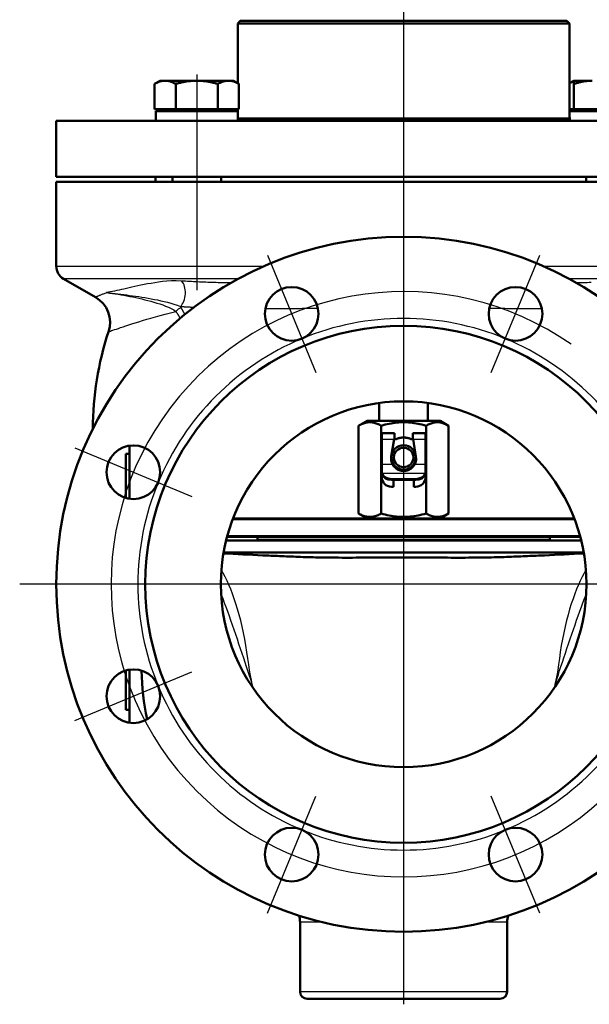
# Model space of a CAD drawing. Header units: millimetres. Extents: x 139 to 1147, y 290 to 1569.
# Tile 5 of 7: x 736 to 970, y 913 to 1317. Entities that reach past the tile are written whole.
import ezdxf

# ---------------------------------------------------------------- set-up
doc = ezdxf.new("R2010")
doc.units = ezdxf.units.MM
doc.header["$LTSCALE"] = 6
for name, color, linetype, lineweight in [('Mittellinie(DIN)', 4, 'Continuous', 25), ('Mittelpunktmarkierung(DIN)', 4, 'Continuous', 25), ('Sichtbare Kanten(DIN)', 7, 'Continuous', 50), ('Sichtbare tangentiale Kanten(DIN)', 3, 'Continuous', 25)]:
    doc.layers.add(name, color=color, linetype=linetype, lineweight=lineweight)

msp = doc.modelspace()

# ---------------------------------------------------------------- linework, layer by layer
at = {"layer": 'Mittellinie(DIN)', "linetype": 'Continuous'}
msp.add_line((808.52, 1294.2), (808.52, 1205.74), dxfattribs=at)
msp.add_arc((893.37, 1085.2), 120, 55.0859, 34.9141, dxfattribs=at)
at = {"layer": 'Mittelpunktmarkierung(DIN)', "linetype": 'Continuous'}
for p, q in [((893.37, 1445.24), (893.37, 912.95)), ((837.5, 1220.09), (857.4, 1172.05)), ((929.34, 1172.05), (949.24, 1220.09)), ((758.49, 1141.08), (806.53, 1121.18)), ((1050.87, 1085.2), (735.87, 1085.2)), ((758.49, 1029.33), (806.53, 1049.23)), ((837.5, 950.32), (857.4, 998.36)), ((949.24, 950.32), (929.34, 998.36))]:
    msp.add_line(p, q, dxfattribs=at)
at = {"layer": 'Sichtbare Kanten(DIN)'}
for p, q in [((826.37, 1316.2), (825.37, 1315.2)), ((961.37, 1315.2), (825.37, 1315.2)), ((825.37, 1290.64), (825.37, 1315.2)), ((826.37, 1316.2), (960.37, 1316.2)), ((960.37, 1316.2), (961.37, 1315.2)), ((961.37, 1276.2), (961.37, 1315.2)), ((793.52, 1291.7), (791.2, 1290.37)), ((791.2, 1280), (791.2, 1290.37)), ((795.53, 1291.7), (793.52, 1291.7)), ((808.52, 1291.7), (795.53, 1291.7)), ((799.86, 1280), (799.86, 1290.37)), ((821.51, 1291.7), (808.52, 1291.7)), ((817.18, 1280), (817.18, 1290.37)), ((823.52, 1291.7), (821.51, 1291.7)), ((823.52, 1291.7), (825.84, 1290.37)), ((825.84, 1280), (825.84, 1290.37)), ((963.22, 1291.7), (961.37, 1290.64)), ((963.22, 1290.37), (963.22, 1291.7)), ((970.72, 1291.7), (963.22, 1291.7)), ((963.22, 1280), (963.22, 1290.37)), ((799.86, 1280), (791.2, 1280)), ((794.52, 1280), (794.52, 1279.2)), ((817.18, 1280), (799.86, 1280)), ((825.84, 1280), (817.18, 1280)), ((822.52, 1280), (822.52, 1279.2)), ((825.37, 1276.2), (825.37, 1280)), ((963.22, 1280), (961.37, 1280)), ((978.22, 1280), (963.22, 1280)), ((964.22, 1280), (964.22, 1279.2)), ((825.32, 1279.2), (791.72, 1279.2)), ((791.72, 1279.2), (791.72, 1275.2)), ((825.32, 1279.2), (825.32, 1275.2)), ((825.37, 1276.2), (961.37, 1276.2)), ((826.37, 1275.2), (825.37, 1276.2)), ((960.37, 1275.2), (961.37, 1276.2)), ((961.42, 1276.89), (961.42, 1275.2)), ((995.02, 1279.2), (961.43, 1279.2)), ((750.87, 1275.2), (1035.87, 1275.2)), ((750.87, 1275.2), (750.87, 1252.2)), ((750.87, 1252.2), (1032.89, 1252.2)), ((791.62, 1252.2), (791.62, 1250.2)), ((798.52, 1252.2), (798.52, 1250.2)), ((818.52, 1252.2), (818.52, 1250.2)), ((968.22, 1252.2), (968.22, 1250.2)), ((1032.89, 1250.2), (750.87, 1250.2)), ((750.87, 1215.67), (750.87, 1250.2)), ((766.94, 1202.93), (753.87, 1210.47)), ((883.37, 1152.2), (883.37, 1159.54)), ((903.37, 1152.2), (903.37, 1159.54)), ((878.36, 1152.2), (874.9, 1150.2)), ((908.38, 1152.2), (878.36, 1152.2)), ((908.38, 1152.2), (911.85, 1150.2)), ((874.9, 1150.2), (874.9, 1114.2)), ((884.13, 1150.2), (884.13, 1114.2)), ((884.37, 1144.65), (884.37, 1147.12)), ((889.57, 1147.12), (884.37, 1147.12)), ((889.57, 1147.12), (889.57, 1145.02)), ((897.17, 1145.02), (897.17, 1147.12)), ((902.37, 1147.12), (897.17, 1147.12)), ((902.37, 1147.12), (902.37, 1144.65)), ((902.61, 1150.2), (902.61, 1114.2)), ((911.85, 1150.2), (911.85, 1114.2)), ((884.37, 1144.65), (884.37, 1134.29)), ((888.3, 1137.63), (889.51, 1144.65)), ((897.23, 1144.65), (898.45, 1137.63)), ((902.37, 1134.29), (902.37, 1144.65)), ((779.37, 1120.58), (779.37, 1138.7)), ((779.37, 1138.7), (780.87, 1138.7)), ((780.87, 1120.25), (780.87, 1142)), ((888.48, 1136.19), (888.26, 1136.19)), ((898.49, 1136.19), (898.27, 1136.19)), ((884.37, 1134.29), (884.37, 1131.41)), ((884.37, 1131.41), (884.37, 1131.06)), ((884.37, 1131.06), (884.37, 1129.19)), ((889.22, 1133.78), (889.22, 1134.42)), ((897.52, 1134.42), (897.52, 1133.78)), ((902.37, 1131.41), (902.37, 1134.29)), ((902.37, 1131.06), (902.37, 1131.41)), ((902.37, 1129.19), (902.37, 1131.06)), ((898.37, 1128.35), (888.37, 1128.35)), ((898.37, 1128.02), (888.37, 1128.02)), ((889.22, 1125.19), (889.22, 1128.02)), ((897.52, 1128.02), (897.52, 1125.19)), ((889.22, 1125.19), (888.37, 1125.19)), ((898.37, 1125.19), (897.52, 1125.19)), ((963.44, 1111.95), (823.3, 1111.95)), ((823.4, 1112.2), (963.34, 1112.2)), ((878.36, 1112.2), (874.9, 1114.2)), ((908.38, 1112.2), (911.85, 1114.2)), ((966.18, 1103.2), (820.56, 1103.2)), ((965.79, 1104.7), (820.95, 1104.7)), ((821.02, 1104.95), (965.72, 1104.95)), ((833.37, 1104.7), (833.37, 1103.45)), ((833.37, 1103.45), (953.37, 1103.45)), ((833.62, 1103.2), (833.37, 1103.45)), ((953.12, 1103.2), (953.37, 1103.45)), ((953.37, 1104.7), (953.37, 1103.45)), ((967.24, 1098.2), (819.51, 1098.2)), ((779.37, 1033.7), (779.37, 1049.83)), ((780.87, 1028.4), (780.87, 1050.16)), ((779.37, 1033.7), (780.87, 1033.7)), ((850.87, 918.2), (850.87, 946.59)), ((935.87, 918.2), (935.87, 946.59)), ((932.87, 915.2), (853.87, 915.2))]:
    msp.add_line(p, q, dxfattribs=at)
at = {"layer": 'Sichtbare Kanten(DIN)', "flags": 128}
for points in [[(795.53, 1291.7), (795.36, 1291.7), (795.18, 1291.7), (795.01, 1291.68), (794.84, 1291.67), (794.66, 1291.65), (794.49, 1291.62), (794.32, 1291.59), (794.14, 1291.56), (793.97, 1291.52), (793.8, 1291.48), (793.62, 1291.43), (793.44, 1291.38), (793.27, 1291.32), (793.09, 1291.26), (792.91, 1291.19), (792.72, 1291.12), (792.54, 1291.04), (792.36, 1290.96), (792.17, 1290.88), (791.98, 1290.78), (791.79, 1290.69), (791.59, 1290.59), (791.4, 1290.48), (791.2, 1290.37)], [(799.86, 1290.37), (799.66, 1290.48), (799.46, 1290.59), (799.27, 1290.69), (799.08, 1290.78), (798.89, 1290.88), (798.7, 1290.96), (798.52, 1291.04), (798.33, 1291.12), (798.15, 1291.19), (797.97, 1291.26), (797.79, 1291.32), (797.61, 1291.38), (797.44, 1291.43), (797.26, 1291.48), (797.09, 1291.52), (796.91, 1291.56), (796.74, 1291.59), (796.57, 1291.62), (796.39, 1291.65), (796.22, 1291.67), (796.05, 1291.68), (795.88, 1291.7), (795.7, 1291.7), (795.53, 1291.7)], [(808.52, 1291.7), (808.17, 1291.7), (807.83, 1291.7), (807.48, 1291.68), (807.13, 1291.67), (806.79, 1291.65), (806.44, 1291.62), (806.1, 1291.59), (805.75, 1291.56), (805.4, 1291.52), (805.05, 1291.48), (804.7, 1291.43), (804.35, 1291.38), (803.99, 1291.32), (803.63, 1291.26), (803.27, 1291.19), (802.91, 1291.12), (802.54, 1291.04), (802.17, 1290.96), (801.8, 1290.88), (801.42, 1290.78), (801.04, 1290.69), (800.65, 1290.59), (800.26, 1290.48), (799.86, 1290.37)], [(817.18, 1290.37), (816.78, 1290.48), (816.39, 1290.59), (816, 1290.69), (815.62, 1290.78), (815.24, 1290.88), (814.86, 1290.96), (814.49, 1291.04), (814.13, 1291.12), (813.76, 1291.19), (813.4, 1291.26), (813.05, 1291.32), (812.69, 1291.38), (812.34, 1291.43), (811.99, 1291.48), (811.64, 1291.52), (811.29, 1291.56), (810.94, 1291.59), (810.6, 1291.62), (810.25, 1291.65), (809.9, 1291.67), (809.56, 1291.68), (809.21, 1291.7), (808.87, 1291.7), (808.52, 1291.7)], [(821.51, 1291.7), (821.34, 1291.7), (821.16, 1291.7), (820.99, 1291.68), (820.82, 1291.67), (820.64, 1291.65), (820.47, 1291.62), (820.3, 1291.59), (820.12, 1291.56), (819.95, 1291.52), (819.78, 1291.48), (819.6, 1291.43), (819.42, 1291.38), (819.25, 1291.32), (819.07, 1291.26), (818.89, 1291.19), (818.71, 1291.12), (818.52, 1291.04), (818.34, 1290.96), (818.15, 1290.88), (817.96, 1290.78), (817.77, 1290.69), (817.58, 1290.59), (817.38, 1290.48), (817.18, 1290.37)], [(825.84, 1290.37), (825.64, 1290.48), (825.44, 1290.59), (825.25, 1290.69), (825.06, 1290.78), (824.87, 1290.88), (824.68, 1290.96), (824.5, 1291.04), (824.31, 1291.12), (824.13, 1291.19), (823.95, 1291.26), (823.77, 1291.32), (823.6, 1291.38), (823.42, 1291.43), (823.24, 1291.48), (823.07, 1291.52), (822.89, 1291.56), (822.72, 1291.59), (822.55, 1291.62), (822.37, 1291.65), (822.2, 1291.67), (822.03, 1291.68), (821.86, 1291.7), (821.68, 1291.7), (821.51, 1291.7)], [(963.22, 1291.4), (963.15, 1291.38), (963.08, 1291.35), (963, 1291.33), (962.93, 1291.3), (962.85, 1291.28), (962.78, 1291.25), (962.7, 1291.22), (962.63, 1291.2), (962.55, 1291.17), (962.47, 1291.14), (962.4, 1291.11), (962.32, 1291.07), (962.24, 1291.04), (962.17, 1291.01), (962.09, 1290.97), (962.01, 1290.94), (961.93, 1290.9), (961.85, 1290.87), (961.77, 1290.83), (961.69, 1290.79), (961.61, 1290.75), (961.53, 1290.71), (961.45, 1290.67), (961.37, 1290.62)], [(969.82, 1291.68), (969.53, 1291.67), (969.23, 1291.65), (968.93, 1291.62), (968.63, 1291.59), (968.33, 1291.56), (968.02, 1291.52), (967.72, 1291.48), (967.42, 1291.43), (967.11, 1291.38), (966.8, 1291.32), (966.49, 1291.26), (966.18, 1291.19), (965.87, 1291.12), (965.55, 1291.04), (965.23, 1290.96), (964.91, 1290.88), (964.58, 1290.78), (964.25, 1290.69), (963.91, 1290.59), (963.57, 1290.48), (963.22, 1290.37)], [(884.13, 1150.2), (883.7, 1150.45), (883.28, 1150.66), (882.87, 1150.86), (882.47, 1151.02), (882.08, 1151.17), (881.7, 1151.3), (881.32, 1151.4), (880.96, 1151.49), (880.59, 1151.55), (880.23, 1151.6), (879.87, 1151.62), (879.52, 1151.63), (879.16, 1151.62), (878.8, 1151.6), (878.44, 1151.55), (878.08, 1151.49), (877.71, 1151.4), (877.33, 1151.3), (876.95, 1151.17), (876.56, 1151.02), (876.16, 1150.86), (875.76, 1150.66), (875.33, 1150.45), (874.9, 1150.2)], [(902.61, 1150.2), (901.74, 1150.45), (900.89, 1150.66), (900.07, 1150.86), (899.28, 1151.02), (898.5, 1151.17), (897.74, 1151.3), (896.99, 1151.4), (896.25, 1151.49), (895.53, 1151.55), (894.8, 1151.6), (894.09, 1151.62), (893.37, 1151.63), (892.66, 1151.62), (891.94, 1151.6), (891.22, 1151.55), (890.49, 1151.49), (889.75, 1151.4), (889.01, 1151.3), (888.25, 1151.17), (887.47, 1151.02), (886.67, 1150.86), (885.85, 1150.66), (885.01, 1150.45), (884.13, 1150.2)], [(911.85, 1150.2), (911.41, 1150.45), (910.99, 1150.66), (910.58, 1150.86), (910.18, 1151.02), (909.79, 1151.17), (909.41, 1151.3), (909.04, 1151.4), (908.67, 1151.49), (908.31, 1151.55), (907.94, 1151.6), (907.59, 1151.62), (907.23, 1151.63), (906.87, 1151.62), (906.51, 1151.6), (906.15, 1151.55), (905.79, 1151.49), (905.42, 1151.4), (905.05, 1151.3), (904.66, 1151.17), (904.28, 1151.02), (903.88, 1150.86), (903.47, 1150.66), (903.05, 1150.45), (902.61, 1150.2)], [(889.57, 1145.21), (889.57, 1145.21), (889.57, 1145.21), (889.57, 1145.21), (889.57, 1145.2), (889.57, 1145.2), (889.57, 1145.2), (889.57, 1145.2), (889.57, 1145.2), (889.57, 1145.19), (889.57, 1145.19), (889.57, 1145.19), (889.57, 1145.19), (889.57, 1145.19), (889.57, 1145.19), (889.57, 1145.18), (889.57, 1145.18), (889.57, 1145.18), (889.57, 1145.18), (889.57, 1145.18), (889.57, 1145.17), (889.57, 1145.17), (889.57, 1145.17), (889.57, 1145.17), (889.57, 1145.17)], [(889.57, 1145.17), (889.57, 1145.17), (889.57, 1145.17), (889.57, 1145.17), (889.57, 1145.17), (889.57, 1145.17), (889.57, 1145.17), (889.57, 1145.17), (889.57, 1145.17), (889.57, 1145.17), (889.57, 1145.17), (889.57, 1145.18), (889.57, 1145.18), (889.57, 1145.18), (889.57, 1145.18), (889.57, 1145.18), (889.57, 1145.18), (889.57, 1145.18), (889.57, 1145.18), (889.57, 1145.18), (889.57, 1145.18), (889.57, 1145.18), (889.57, 1145.18), (889.57, 1145.18), (889.57, 1145.19)], [(891.59, 1145.17), (891.74, 1145.2), (891.89, 1145.23), (892.04, 1145.25), (892.19, 1145.28), (892.34, 1145.3), (892.49, 1145.32), (892.64, 1145.33), (892.79, 1145.34), (892.94, 1145.35), (893.08, 1145.36), (893.23, 1145.36), (893.37, 1145.36), (893.51, 1145.36), (893.66, 1145.36), (893.81, 1145.35), (893.95, 1145.34), (894.1, 1145.33), (894.25, 1145.32), (894.4, 1145.3), (894.55, 1145.28), (894.7, 1145.25), (894.85, 1145.23), (895, 1145.2), (895.15, 1145.17)], [(895.04, 1145.17), (894.9, 1145.2), (894.76, 1145.22), (894.62, 1145.24), (894.47, 1145.26), (894.33, 1145.28), (894.19, 1145.3), (894.05, 1145.31), (893.91, 1145.32), (893.78, 1145.33), (893.64, 1145.33), (893.5, 1145.34), (893.37, 1145.34), (893.24, 1145.34), (893.1, 1145.33), (892.97, 1145.33), (892.83, 1145.32), (892.69, 1145.31), (892.55, 1145.3), (892.41, 1145.28), (892.27, 1145.26), (892.13, 1145.24), (891.99, 1145.22), (891.85, 1145.2), (891.7, 1145.17)], [(897.17, 1145.17), (897.17, 1145.17), (897.17, 1145.17), (897.17, 1145.17), (897.17, 1145.17), (897.17, 1145.18), (897.17, 1145.18), (897.17, 1145.18), (897.17, 1145.18), (897.17, 1145.18), (897.17, 1145.19), (897.17, 1145.19), (897.17, 1145.19), (897.17, 1145.19), (897.17, 1145.19), (897.17, 1145.19), (897.17, 1145.2), (897.17, 1145.2), (897.17, 1145.2), (897.17, 1145.2), (897.17, 1145.2), (897.17, 1145.21), (897.17, 1145.21), (897.17, 1145.21), (897.17, 1145.21)], [(897.17, 1145.19), (897.17, 1145.18), (897.17, 1145.18), (897.17, 1145.18), (897.17, 1145.18), (897.17, 1145.18), (897.17, 1145.18), (897.17, 1145.18), (897.17, 1145.18), (897.17, 1145.18), (897.17, 1145.18), (897.17, 1145.18), (897.17, 1145.18), (897.17, 1145.18), (897.17, 1145.17), (897.17, 1145.17), (897.17, 1145.17), (897.17, 1145.17), (897.17, 1145.17), (897.17, 1145.17), (897.17, 1145.17), (897.17, 1145.17), (897.17, 1145.17), (897.17, 1145.17), (897.17, 1145.17)], [(884.51, 1130.55), (884.5, 1130.58), (884.49, 1130.62), (884.48, 1130.65), (884.47, 1130.68), (884.46, 1130.71), (884.45, 1130.75), (884.44, 1130.78), (884.43, 1130.82), (884.43, 1130.85), (884.42, 1130.89), (884.41, 1130.92), (884.41, 1130.96), (884.4, 1130.99), (884.4, 1131.03), (884.39, 1131.07), (884.39, 1131.1), (884.38, 1131.14), (884.38, 1131.18), (884.38, 1131.22), (884.38, 1131.26), (884.37, 1131.29), (884.37, 1131.33), (884.37, 1131.37), (884.37, 1131.41)], [(884.37, 1131.06), (884.37, 1131.03), (884.37, 1130.99), (884.37, 1130.95), (884.38, 1130.91), (884.38, 1130.87), (884.38, 1130.83), (884.38, 1130.8), (884.39, 1130.76), (884.39, 1130.72), (884.4, 1130.69), (884.4, 1130.65), (884.41, 1130.61), (884.41, 1130.58), (884.42, 1130.54), (884.43, 1130.51), (884.43, 1130.48), (884.44, 1130.44), (884.45, 1130.41), (884.46, 1130.38), (884.47, 1130.34), (884.48, 1130.31), (884.49, 1130.28), (884.5, 1130.25), (884.51, 1130.22)], [(888.82, 1134.42), (888.84, 1134.38), (888.86, 1134.34), (888.89, 1134.29), (888.91, 1134.25), (888.94, 1134.21), (888.96, 1134.16), (888.99, 1134.12), (889.02, 1134.08), (889.04, 1134.04), (889.07, 1134), (889.1, 1133.96), (889.13, 1133.92), (889.15, 1133.88), (889.18, 1133.84), (889.21, 1133.8), (889.24, 1133.76), (889.27, 1133.72), (889.3, 1133.68), (889.33, 1133.64), (889.36, 1133.61), (889.39, 1133.57), (889.42, 1133.53), (889.45, 1133.5), (889.48, 1133.46)], [(897.87, 1134.29), (897.62, 1133.9), (897.34, 1133.53), (897.05, 1133.2), (896.72, 1132.89), (896.36, 1132.61), (895.98, 1132.36), (895.57, 1132.14), (895.15, 1131.96), (894.71, 1131.82), (894.27, 1131.72), (893.82, 1131.66), (893.37, 1131.64), (892.93, 1131.66), (892.48, 1131.72), (892.03, 1131.82), (891.6, 1131.96), (891.17, 1132.14), (890.77, 1132.36), (890.39, 1132.61), (890.03, 1132.89), (889.7, 1133.2), (889.4, 1133.53), (889.12, 1133.9), (888.88, 1134.29)], [(889.48, 1133.46), (889.73, 1133.2), (889.99, 1132.95), (890.28, 1132.71), (890.58, 1132.5), (890.9, 1132.31), (891.23, 1132.14), (891.58, 1132), (891.93, 1131.88), (892.29, 1131.79), (892.65, 1131.72), (893.01, 1131.68), (893.37, 1131.67), (893.73, 1131.68), (894.1, 1131.72), (894.46, 1131.79), (894.82, 1131.88), (895.17, 1132), (895.51, 1132.14), (895.84, 1132.31), (896.16, 1132.5), (896.46, 1132.71), (896.75, 1132.95), (897.02, 1133.2), (897.27, 1133.46)], [(895.09, 1132.46), (894.95, 1132.42), (894.81, 1132.38), (894.66, 1132.35), (894.52, 1132.32), (894.38, 1132.29), (894.23, 1132.27), (894.09, 1132.25), (893.94, 1132.23), (893.8, 1132.22), (893.66, 1132.21), (893.51, 1132.21), (893.37, 1132.2), (893.23, 1132.21), (893.09, 1132.21), (892.94, 1132.22), (892.8, 1132.23), (892.66, 1132.25), (892.51, 1132.27), (892.37, 1132.29), (892.22, 1132.32), (892.08, 1132.35), (891.94, 1132.38), (891.8, 1132.42), (891.65, 1132.46)], [(897.27, 1133.46), (897.3, 1133.5), (897.33, 1133.53), (897.36, 1133.57), (897.39, 1133.61), (897.42, 1133.64), (897.45, 1133.68), (897.48, 1133.72), (897.5, 1133.76), (897.53, 1133.8), (897.56, 1133.84), (897.59, 1133.88), (897.62, 1133.92), (897.65, 1133.96), (897.67, 1134), (897.7, 1134.04), (897.73, 1134.08), (897.75, 1134.12), (897.78, 1134.16), (897.81, 1134.21), (897.83, 1134.25), (897.86, 1134.29), (897.88, 1134.34), (897.9, 1134.38), (897.93, 1134.42)], [(902.37, 1131.41), (902.37, 1131.37), (902.37, 1131.33), (902.37, 1131.29), (902.37, 1131.26), (902.37, 1131.22), (902.36, 1131.18), (902.36, 1131.14), (902.36, 1131.1), (902.35, 1131.07), (902.35, 1131.03), (902.34, 1130.99), (902.34, 1130.96), (902.33, 1130.92), (902.33, 1130.89), (902.32, 1130.85), (902.31, 1130.82), (902.3, 1130.78), (902.3, 1130.75), (902.29, 1130.71), (902.28, 1130.68), (902.27, 1130.65), (902.26, 1130.62), (902.25, 1130.58), (902.24, 1130.55)], [(902.24, 1130.22), (902.25, 1130.25), (902.26, 1130.28), (902.27, 1130.31), (902.28, 1130.34), (902.29, 1130.38), (902.29, 1130.41), (902.3, 1130.44), (902.31, 1130.48), (902.32, 1130.51), (902.32, 1130.54), (902.33, 1130.58), (902.34, 1130.61), (902.34, 1130.65), (902.35, 1130.69), (902.35, 1130.72), (902.36, 1130.76), (902.36, 1130.8), (902.36, 1130.83), (902.37, 1130.87), (902.37, 1130.91), (902.37, 1130.95), (902.37, 1130.99), (902.37, 1131.03), (902.37, 1131.06)], [(874.9, 1114.2), (875.33, 1113.96), (875.76, 1113.75), (876.16, 1113.55), (876.56, 1113.38), (876.95, 1113.24), (877.33, 1113.11), (877.71, 1113.01), (878.08, 1112.92), (878.44, 1112.86), (878.8, 1112.81), (879.16, 1112.78), (879.52, 1112.78), (879.87, 1112.78), (880.23, 1112.81), (880.59, 1112.86), (880.96, 1112.92), (881.32, 1113.01), (881.7, 1113.11), (882.08, 1113.24), (882.47, 1113.38), (882.87, 1113.55), (883.28, 1113.75), (883.7, 1113.96), (884.13, 1114.2)], [(884.13, 1114.2), (885.01, 1113.96), (885.85, 1113.75), (886.67, 1113.55), (887.47, 1113.38), (888.25, 1113.24), (889.01, 1113.11), (889.75, 1113.01), (890.49, 1112.92), (891.22, 1112.86), (891.94, 1112.81), (892.66, 1112.78), (893.37, 1112.78), (894.09, 1112.78), (894.8, 1112.81), (895.53, 1112.86), (896.25, 1112.92), (896.99, 1113.01), (897.74, 1113.11), (898.5, 1113.24), (899.28, 1113.38), (900.07, 1113.55), (900.89, 1113.75), (901.74, 1113.96), (902.61, 1114.2)], [(902.61, 1114.2), (903.05, 1113.96), (903.47, 1113.75), (903.88, 1113.55), (904.28, 1113.38), (904.66, 1113.24), (905.05, 1113.11), (905.42, 1113.01), (905.79, 1112.92), (906.15, 1112.86), (906.51, 1112.81), (906.87, 1112.78), (907.23, 1112.78), (907.59, 1112.78), (907.94, 1112.81), (908.31, 1112.86), (908.67, 1112.92), (909.04, 1113.01), (909.41, 1113.11), (909.79, 1113.24), (910.18, 1113.38), (910.58, 1113.55), (910.99, 1113.75), (911.41, 1113.96), (911.85, 1114.2)], [(819.45, 1097.87), (821.44, 1097.75), (823.44, 1097.63), (825.45, 1097.52), (827.47, 1097.42), (831.53, 1097.22), (835.61, 1097.05)], [(858.32, 1096.2), (857.26, 1096.23), (856.21, 1096.25), (855.17, 1096.28), (854.14, 1096.31), (853.11, 1096.34), (852.1, 1096.37), (851.09, 1096.41), (850.1, 1096.44), (849.11, 1096.48), (848.14, 1096.52), (847.17, 1096.56), (846.22, 1096.6), (845.27, 1096.64), (844.34, 1096.68), (843.41, 1096.72), (842.5, 1096.76), (841.6, 1096.8), (840.71, 1096.84), (839.83, 1096.88), (838.96, 1096.91), (838.1, 1096.95), (837.26, 1096.99), (836.43, 1097.02), (835.61, 1097.05)], [(893.37, 1096.2), (891.86, 1096.2), (890.35, 1096.2), (888.83, 1096.19), (887.32, 1096.18), (885.82, 1096.17), (884.31, 1096.16), (882.81, 1096.15), (881.32, 1096.14), (879.82, 1096.13), (878.34, 1096.12), (876.86, 1096.11), (875.38, 1096.1), (873.91, 1096.1), (872.45, 1096.09), (871, 1096.09), (869.55, 1096.09), (868.12, 1096.09), (866.69, 1096.1), (865.27, 1096.11), (863.86, 1096.12), (862.46, 1096.14), (861.07, 1096.16), (859.69, 1096.18), (858.32, 1096.2)], [(928.42, 1096.2), (927.06, 1096.18), (925.68, 1096.15), (924.29, 1096.14), (922.89, 1096.12), (921.48, 1096.11), (920.06, 1096.1), (918.63, 1096.09), (917.19, 1096.09), (915.75, 1096.09), (914.29, 1096.09), (912.83, 1096.09), (911.36, 1096.1), (909.88, 1096.11), (908.4, 1096.12), (906.91, 1096.13), (905.42, 1096.14), (903.92, 1096.15), (902.42, 1096.16), (900.92, 1096.17), (899.41, 1096.18), (897.91, 1096.19), (896.4, 1096.2), (894.88, 1096.2), (893.37, 1096.2)], [(951.14, 1097.05), (950.32, 1097.01), (949.49, 1096.98), (948.64, 1096.95), (947.78, 1096.91), (946.91, 1096.87), (946.03, 1096.83), (945.14, 1096.79), (944.24, 1096.75), (943.32, 1096.71), (942.4, 1096.67), (941.46, 1096.63), (940.51, 1096.59), (939.56, 1096.56), (938.59, 1096.52), (937.61, 1096.48), (936.63, 1096.44), (935.63, 1096.41), (934.63, 1096.37), (933.62, 1096.34), (932.6, 1096.31), (931.57, 1096.28), (930.53, 1096.25), (929.48, 1096.23), (928.42, 1096.2)], [(951.14, 1097.05), (955.21, 1097.22), (959.27, 1097.42), (961.3, 1097.52), (963.31, 1097.63), (965.31, 1097.75), (967.3, 1097.87)]]:
    msp.add_lwpolyline(points, dxfattribs=at)
at = {"layer": 'Sichtbare Kanten(DIN)'}
for centre, radius in [((893.37, 1085.2), 142.5), ((847.45, 1196.07), 11), ((939.29, 1196.07), 11), ((893.37, 1085.2), 106), ((893.37, 1085.2), 75), ((782.51, 1131.13), 11), ((893.37, 1137.2), 5), ((893.37, 1137.2), 4), ((782.51, 1039.28), 11), ((847.45, 974.34), 11), ((939.29, 974.34), 11)]:
    msp.add_circle(centre, radius, dxfattribs=at)
for centre, radius, start, end in [((756.87, 1215.67), 6, 180, 240), ((760.94, 1192.54), 12, 341.6868, 60), ((893.37, 1148.7), 127.5, 161.6868, 179.9372), ((893.37, 1137.2), 5.05, 214.7364, 325.2636), ((893.37, 1137.2), 5.25, 217.77, 322.23), ((893.37, 1051.7), 107.5, 181.0422, 191.744), ((840.87, 946.59), 10, 0, 15.8007), ((945.87, 946.59), 10, 164.1993, 180), ((853.87, 918.2), 3, 180, 270), ((932.87, 918.2), 3, 270, 0)]:
    msp.add_arc(centre, radius, start, end, dxfattribs=at)
for centre, major_axis, ratio, start_param, end_param in [((978.22, 1277.82), (0.8, 29.09), 0.576762, 1.570992, 1.676694), ((978.22, 1280.59), (0.8, 29.09), 0.576762, 1.634364, 1.772884), ((889.58, 1145.17), (-0.33, -1.95), 0.008282, 1.30546, 1.494448), ((890.07, 1145.21), (0, -0.501), 0.998753, 4.798786, 6.674607), ((890.07, 1145.19), (0, -0.501), 0.998753, 4.748756, 6.674607), ((893.37, 1137.2), (0, -8.16), 0.998753, 3.362114, 3.533014), ((893.37, 1137.18), (0, -8.16), 0.998753, 3.347643, 3.533014), ((893.37, 1137.18), (0, -8.16), 0.998753, 2.750171, 2.935543), ((893.37, 1137.2), (0, -8.16), 0.998753, 2.750171, 2.921071), ((896.67, 1145.21), (0, -0.501), 0.998753, 5.891764, 7.767585), ((896.67, 1145.19), (0, -0.501), 0.998753, 5.891764, 7.817615), ((897.16, 1145.17), (0.33, -1.95), 0.008282, 4.788737, 4.977726), ((893.37, 1136.77), (5.15, 0), 0.987755, 2.972539, 3.65076), ((893.37, 1136.8), (-5.15, 0), 0.987755, 0.002513, 0.485405), ((893.37, 1136.77), (5.15, 0), 0.987755, 5.774017, 6.452239), ((893.37, 1136.8), (-5.15, 0), 0.987755, 2.656187, 3.13908), ((888.37, 1131.32), (-4, 0), 0.741531, 0.261485, 1.570796), ((898.37, 1131.32), (4, 0), 0.741531, 4.712389, 6.021701), ((888.37, 1129.19), (-4, 0), 0.998753, 0, 1.570796), ((888.37, 1130.98), (-4, 0), 0.741531, 0.261485, 1.570796), ((898.37, 1130.98), (4, 0), 0.741531, 4.712389, 6.021701), ((898.37, 1129.19), (4, 0), 0.998753, 4.712389, 6.283185)]:
    msp.add_ellipse(centre, major_axis=major_axis, ratio=ratio, start_param=start_param, end_param=end_param, dxfattribs=at)
at = {"layer": 'Sichtbare tangentiale Kanten(DIN)'}
for p, q in [((750.87, 1215.67), (836.05, 1215.67)), ((950.69, 1215.67), (1035.87, 1215.67)), ((825.44, 1210.47), (753.87, 1210.47)), ((1032.87, 1210.47), (961.3, 1210.47)), ((884.37, 1144.65), (889.51, 1144.65)), ((889.57, 1145.17), (889.57, 1145.17)), ((890.26, 1144.75), (890.26, 1144.72)), ((895.04, 1145.17), (891.7, 1145.17)), ((896.48, 1144.75), (896.48, 1144.72)), ((897.17, 1145.17), (897.17, 1145.17)), ((897.23, 1144.65), (902.37, 1144.65)), ((888.88, 1134.29), (884.37, 1134.29)), ((902.24, 1130.55), (884.51, 1130.55)), ((902.37, 1134.29), (897.87, 1134.29)), ((888.37, 1128.02), (888.37, 1128.35)), ((898.37, 1128.35), (898.37, 1128.02)), ((860.34, 946.59), (850.87, 946.59)), ((935.87, 946.59), (926.4, 946.59)), ((850.87, 918.2), (935.87, 918.2))]:
    msp.add_line(p, q, dxfattribs=at)
at = {"layer": 'Sichtbare tangentiale Kanten(DIN)', "flags": 128}
for points in [[(802.32, 1209.55), (800.12, 1209.63), (798.11, 1209.58), (796.25, 1209.46), (794.49, 1209.28), (792.83, 1209.07), (791.25, 1208.84), (789.75, 1208.59), (788.31, 1208.33), (786.92, 1208.07), (785.6, 1207.8), (784.32, 1207.54), (783.09, 1207.27), (781.91, 1207.01), (780.77, 1206.76), (779.68, 1206.51), (778.63, 1206.27), (777.62, 1206.04), (776.64, 1205.82), (775.71, 1205.61), (774.8, 1205.42), (773.94, 1205.23), (773.1, 1205.07), (772.3, 1204.91), (771.53, 1204.78)], [(822.42, 1208.76), (821.55, 1208.77), (820.69, 1208.79), (819.83, 1208.8), (818.97, 1208.82), (818.12, 1208.84), (817.27, 1208.86), (816.41, 1208.88), (815.57, 1208.9), (814.72, 1208.93), (813.88, 1208.96), (813.04, 1208.99), (812.2, 1209.02), (811.36, 1209.05), (810.53, 1209.08), (809.7, 1209.12), (808.87, 1209.16), (808.04, 1209.2), (807.21, 1209.24), (806.39, 1209.29), (805.57, 1209.34), (804.76, 1209.39), (803.94, 1209.44), (803.13, 1209.49), (802.32, 1209.55)], [(970.35, 1208.89), (969.5, 1208.87), (968.64, 1208.85), (967.79, 1208.83), (966.93, 1208.81), (966.07, 1208.8), (965.21, 1208.79), (964.35, 1208.77)], [(771.53, 1204.78), (771.16, 1204.63), (770.81, 1204.49), (770.47, 1204.35), (770.14, 1204.22), (769.83, 1204.09), (769.54, 1203.97), (769.26, 1203.86), (769, 1203.75), (768.75, 1203.65), (768.52, 1203.56), (768.3, 1203.47), (768.1, 1203.39), (767.92, 1203.32), (767.75, 1203.25), (767.59, 1203.19), (767.46, 1203.13), (767.34, 1203.08), (767.23, 1203.04), (767.14, 1203.01), (767.07, 1202.98), (767.01, 1202.96), (766.97, 1202.94), (766.95, 1202.93), (766.94, 1202.93)], [(771.53, 1204.78), (772.7, 1204.66), (773.86, 1204.54), (775.03, 1204.41), (776.2, 1204.27), (777.37, 1204.13), (778.56, 1203.98), (779.76, 1203.83), (780.97, 1203.67), (782.2, 1203.5), (783.44, 1203.32), (784.69, 1203.14), (785.95, 1202.94), (787.23, 1202.73), (788.52, 1202.51), (789.82, 1202.28), (791.13, 1202.03), (792.46, 1201.76), (793.79, 1201.48), (795.13, 1201.17), (796.47, 1200.83), (797.82, 1200.46), (799.16, 1200.05), (800.48, 1199.6), (801.79, 1199.11)], [(771.53, 1204.78), (772.72, 1204.63), (773.9, 1204.46), (775.08, 1204.28), (776.26, 1204.09), (777.45, 1203.9), (778.64, 1203.69), (779.84, 1203.46), (781.05, 1203.23), (782.26, 1202.99), (783.48, 1202.73), (784.7, 1202.46), (785.93, 1202.18), (787.16, 1201.88), (788.4, 1201.56), (789.64, 1201.23), (790.87, 1200.89), (792.1, 1200.52), (793.33, 1200.13), (794.54, 1199.71), (795.73, 1199.27), (796.89, 1198.78), (798.01, 1198.26), (799.05, 1197.68), (799.98, 1197.02)], [(772.33, 1188.77), (772.38, 1188.78), (772.53, 1188.83), (772.78, 1188.92), (773.14, 1189.04), (773.59, 1189.19), (774.13, 1189.38), (774.78, 1189.6), (775.52, 1189.85), (776.35, 1190.14), (777.27, 1190.45), (778.29, 1190.79), (779.39, 1191.16), (780.59, 1191.55), (781.88, 1191.97), (783.27, 1192.41), (784.74, 1192.87), (786.31, 1193.35), (787.97, 1193.85), (789.72, 1194.36), (791.57, 1194.88), (793.52, 1195.41), (795.57, 1195.94), (797.72, 1196.48), (799.98, 1197.02)], [(799.98, 1197.02), (800.05, 1196.91), (800.12, 1196.81), (800.19, 1196.7), (800.26, 1196.59), (800.33, 1196.48), (800.41, 1196.37), (800.48, 1196.26), (800.55, 1196.14), (800.62, 1196.03), (800.69, 1195.92), (800.76, 1195.81), (800.83, 1195.69), (800.9, 1195.58), (800.98, 1195.46), (801.05, 1195.35), (801.12, 1195.23), (801.19, 1195.11), (801.26, 1195), (801.33, 1194.88), (801.4, 1194.76), (801.48, 1194.64), (801.55, 1194.53), (801.62, 1194.41), (801.69, 1194.29)], [(801.79, 1199.11), (802.02, 1199.1), (802.25, 1199.08), (802.48, 1199.07), (802.71, 1199.05), (802.94, 1199.04), (803.18, 1199.03), (803.41, 1199.01), (803.64, 1199), (803.87, 1198.99), (804.1, 1198.98), (804.34, 1198.96), (804.57, 1198.95), (804.8, 1198.94), (805.03, 1198.92), (805.27, 1198.91), (805.5, 1198.9), (805.73, 1198.89), (805.97, 1198.88), (806.2, 1198.87), (806.43, 1198.85), (806.66, 1198.84), (806.9, 1198.83), (807.13, 1198.82), (807.37, 1198.81)], [(802.11, 1198.6), (802.1, 1198.62), (802.09, 1198.65), (802.07, 1198.67), (802.06, 1198.69), (802.05, 1198.71), (802.03, 1198.73), (802.02, 1198.75), (802.01, 1198.77), (802, 1198.8), (801.98, 1198.82), (801.97, 1198.84), (801.95, 1198.86), (801.94, 1198.88), (801.93, 1198.9), (801.91, 1198.92), (801.9, 1198.94), (801.89, 1198.97), (801.87, 1198.99), (801.86, 1199.01), (801.84, 1199.03), (801.83, 1199.05), (801.81, 1199.07), (801.8, 1199.09), (801.79, 1199.11)], [(803.61, 1195.87), (803.55, 1195.99), (803.48, 1196.11), (803.42, 1196.23), (803.36, 1196.35), (803.3, 1196.46), (803.23, 1196.58), (803.17, 1196.7), (803.11, 1196.81), (803.05, 1196.93), (802.98, 1197.04), (802.92, 1197.16), (802.86, 1197.27), (802.8, 1197.39), (802.74, 1197.5), (802.67, 1197.61), (802.61, 1197.72), (802.55, 1197.84), (802.49, 1197.95), (802.42, 1198.06), (802.36, 1198.17), (802.3, 1198.28), (802.24, 1198.39), (802.17, 1198.49), (802.11, 1198.6)], [(836.67, 1198.27), (837.55, 1198.27), (838.43, 1198.27), (839.31, 1198.27), (840.19, 1198.28), (841.07, 1198.28), (841.96, 1198.28), (842.84, 1198.29), (843.73, 1198.29), (844.62, 1198.3), (845.51, 1198.3), (846.41, 1198.31), (847.3, 1198.31), (848.2, 1198.32), (849.1, 1198.33), (850, 1198.33), (850.9, 1198.34), (851.81, 1198.35), (852.71, 1198.36), (853.62, 1198.37), (854.53, 1198.38), (855.45, 1198.38), (856.36, 1198.39), (857.28, 1198.4), (858.2, 1198.41)], [(928.55, 1198.41), (929.47, 1198.4), (930.38, 1198.39), (931.3, 1198.38), (932.21, 1198.38), (933.12, 1198.37), (934.03, 1198.36), (934.94, 1198.35), (935.85, 1198.34), (936.75, 1198.34), (937.65, 1198.33), (938.55, 1198.32), (939.45, 1198.32), (940.35, 1198.31), (941.24, 1198.31), (942.13, 1198.3), (943.02, 1198.3), (943.91, 1198.29), (944.8, 1198.29), (945.68, 1198.28), (946.57, 1198.28), (947.45, 1198.28), (948.33, 1198.28), (949.21, 1198.28), (950.08, 1198.28)], [(831.63, 1042.62), (831.53, 1043.05), (831.27, 1044.16), (830.93, 1045.8), (830.54, 1047.78), (830.17, 1049.95), (829.82, 1052.3), (829.47, 1054.8), (829.1, 1057.4), (828.69, 1060.06), (828.22, 1062.71), (827.71, 1065.31), (827.15, 1067.85), (826.56, 1070.31), (825.93, 1072.69), (825.27, 1074.98), (824.59, 1077.17), (823.89, 1079.24), (823.17, 1081.23), (822.43, 1083.12), (821.68, 1084.92), (820.92, 1086.63), (820.15, 1088.23), (819.38, 1089.72), (818.6, 1091.1)], [(968.14, 1091.1), (967.37, 1089.72), (966.59, 1088.23), (965.82, 1086.63), (965.06, 1084.92), (964.31, 1083.12), (963.58, 1081.23), (962.86, 1079.24), (962.15, 1077.17), (961.47, 1074.98), (960.81, 1072.69), (960.19, 1070.31), (959.59, 1067.85), (959.03, 1065.31), (958.52, 1062.71), (958.06, 1060.06), (957.65, 1057.4), (957.27, 1054.8), (956.92, 1052.3), (956.57, 1049.95), (956.2, 1047.78), (955.82, 1045.8), (955.47, 1044.16), (955.22, 1043.05), (955.11, 1042.62)], [(818.5, 1080.93), (819.16, 1079.29), (819.81, 1077.61), (820.46, 1075.89), (821.11, 1074.12), (821.76, 1072.31), (822.41, 1070.47), (823.07, 1068.6), (823.72, 1066.69), (824.38, 1064.76), (825.04, 1062.8), (825.7, 1060.82), (826.36, 1058.87), (827.01, 1056.94), (827.65, 1055.06), (828.26, 1053.23), (828.84, 1051.48), (829.39, 1049.81), (829.9, 1048.22), (830.37, 1046.73), (830.78, 1045.4), (831.13, 1044.27), (831.39, 1043.4), (831.57, 1042.83), (831.63, 1042.62)], [(955.11, 1042.62), (955.18, 1042.83), (955.35, 1043.4), (955.62, 1044.27), (955.96, 1045.4), (956.37, 1046.73), (956.84, 1048.22), (957.35, 1049.81), (957.9, 1051.48), (958.49, 1053.23), (959.1, 1055.06), (959.73, 1056.94), (960.38, 1058.87), (961.04, 1060.82), (961.7, 1062.8), (962.37, 1064.76), (963.02, 1066.69), (963.68, 1068.6), (964.33, 1070.47), (964.98, 1072.31), (965.63, 1074.12), (966.28, 1075.89), (966.93, 1077.61), (967.59, 1079.29), (968.24, 1080.93)]]:
    msp.add_lwpolyline(points, dxfattribs=at)
at = {"layer": 'Sichtbare tangentiale Kanten(DIN)'}
for start, end in [(67.5, 112.5), (112.5, 157.5), (22.5, 67.5), (157.5, 202.5), (202.5, 247.5), (292.5, 337.5), (247.5, 292.5)]:
    msp.add_arc((893.37, 1085.2), 109, start, end, dxfattribs=at)
for centre, major_axis, ratio, start_param, end_param in [((800.34, 1204.35), (-0.42, -5.99), 0.581977, 0.545703, 2.661614), ((803.1, 1195.13), (-3.36, -2.17), 0.894989, 4.445146, 5.121838)]:
    msp.add_ellipse(centre, major_axis=major_axis, ratio=ratio, start_param=start_param, end_param=end_param, dxfattribs=at)

doc.saveas('drawing.dxf')
